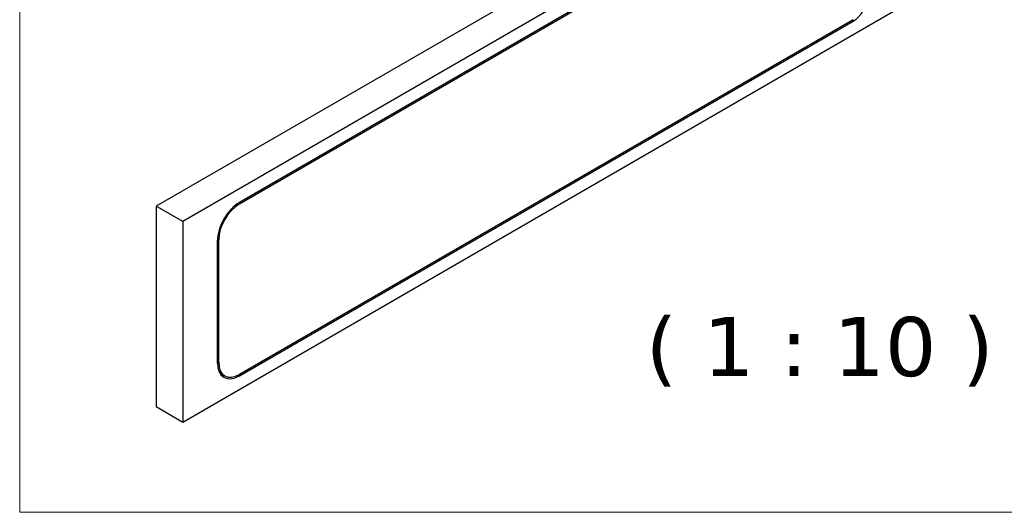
# Model space of a CAD drawing. Header units: millimetres. Extents: x 100 to 2070, y 30 to 1455.
# Tile 1 of 83: x 100 to 392, y 30 to 176. Entities that reach past the tile are written whole.
import ezdxf

# ---------------------------------------------------------------- set-up
doc = ezdxf.new("R2010")
doc.units = ezdxf.units.MM
doc.header["$LTSCALE"] = 5
for name, color, linetype, lineweight in [('_Sichtbarkanten', 7, 'Continuous', 25), ('Rahmen (ISO)', 7, 'Continuous', 70), ('Sichtbar schmal (ISO)', 7, 'Continuous', 35), ('Symbol (ISO)', 7, 'Continuous', 25)]:
    doc.layers.add(name, color=color, linetype=linetype, lineweight=lineweight)
doc.styles.add('Bezeichnungstext (DIN)', font='verdana.ttf')

# ---------------------------------------------------------------- blocks, each defined once
blk = doc.blocks.new('Ränder wedi_Zeichnungsrahmen')
at = {"layer": 'Rahmen (ISO)', "color": 208, "lineweight": 18, "true_color": 0x400040}
for p, q in [((20, 291), (20, 6)), ((20, 6), (414, 6))]:
    blk.add_line(p, q, dxfattribs=at)

msp = doc.modelspace()

# ---------------------------------------------------------------- linework, layer by layer
at = {"layer": '_Sichtbarkanten'}
for p, q in [((571.5, 369.52), (140.45, 120.65)), ((579.39, 364.97), (148.34, 116.1)), ((579.39, 305.49), (148.34, 56.62)), ((347, 226.72), (165.17, 121.73)), ((165.17, 121.33), (347, 226.31)), ((347, 175.81), (165.17, 70.83)), ((165.17, 70.42), (347, 175.4)), ((148.34, 116.1), (140.45, 120.65)), ((140.45, 120.65), (140.45, 61.17)), ((148.34, 116.1), (148.34, 56.62)), ((158.63, 74.19), (158.63, 110.41)), ((158.98, 74.4), (158.98, 110.61)), ((159.29, 71.26), (160.79, 70.39)), ((148.34, 56.62), (140.45, 61.17))]:
    msp.add_line(p, q, dxfattribs=at)
for centre, major_axis, start_param, end_param in [((347, 180.58), (3.17, 5.5), 3.926991, 5.465138), ((165.17, 114.18), (-4.62, -8.01), 3.926991, 5.497787), ((165.17, 114.18), (4.38, 7.58), 0.785398, 2.356194), ((165.17, 77.97), (-4.62, -8.01), 5.497787, 7.068583), ((165.17, 77.97), (-4.38, -7.58), 5.497787, 7.068583)]:
    msp.add_ellipse(centre, major_axis=major_axis, ratio=0.57735, start_param=start_param, end_param=end_param, dxfattribs=at)
at = {"layer": 'Sichtbar schmal (ISO)'}
for p, q in [((346.64, 175.6), (347, 175.4)), ((165.17, 121.33), (164.82, 121.53)), ((158.63, 110.81), (158.98, 110.61)), ((158.98, 74.4), (158.63, 74.6)), ((165.17, 70.42), (164.8, 70.63))]:
    msp.add_line(p, q, dxfattribs=at)

# ---------------------------------------------------------------- block references
at = {"xscale": 5, "yscale": 5, "zscale": 5}
msp.add_blockref('Ränder wedi_Zeichnungsrahmen', (0, 0), dxfattribs=at)

# ---------------------------------------------------------------- texts
at = {"layer": 'Symbol (ISO)', "insert": (285.55, 67.16), "char_height": 17.5, "attachment_point": 7, "style": 'Bezeichnungstext (DIN)'}
msp.add_mtext('( 1 : 10 )', dxfattribs=at)

doc.saveas('drawing.dxf')
